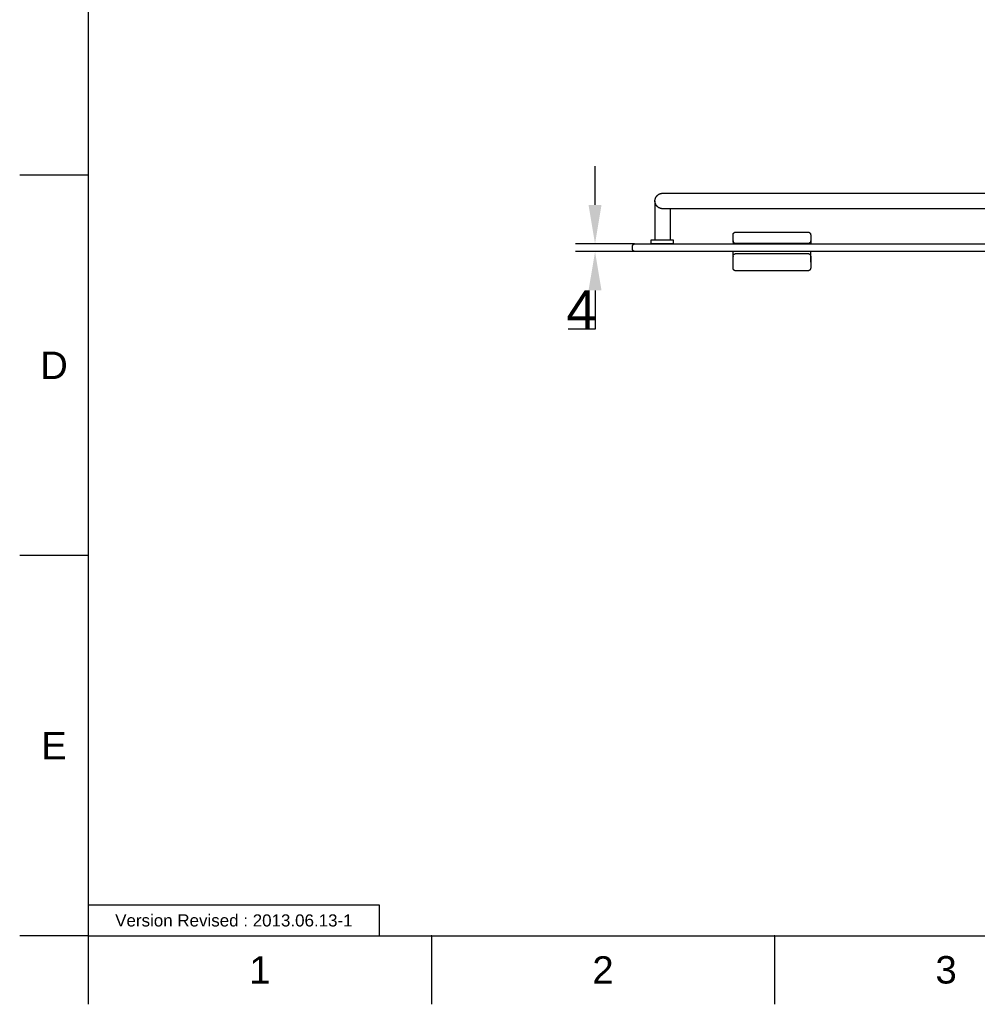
# Model space of a CAD drawing. Header units: millimetres. Extents: x 580 to 2065, y -13 to 1037.
# Tile 1 of 13: x 580 to 1073, y -13 to 494. Entities that reach past the tile are written whole.
import ezdxf

# ---------------------------------------------------------------- set-up
doc = ezdxf.new("R2010")
doc.units = ezdxf.units.MM
doc.header["$LTSCALE"] = 0.1
for name, color, linetype in [('DEFAULT', 7, 'Continuous'), ('FORM', 7, 'Continuous'), ('INLINE', 3, 'Continuous'), ('OUTLINE', 2, 'Continuous'), ('TEXT', 2, 'Continuous')]:
    doc.layers.add(name, color=color, linetype=linetype)
doc.styles.add('ARIAL', font='arial_0.ttf')
doc.styles.get("Standard").update_dxf_attribs({"font": 'arial_0.ttf'})
doc.dimstyles.new('DIMENSION STYLE 01', dxfattribs={"dimtxt": 20, "dimasz": 20, "dimexe": 10, "dimexo": 0.5, "dimgap": 0.09, "dimtad": 1, "dimtoh": 1, "dimdec": 0, "dimzin": 0, "dimdsep": 46, "dimtxsty": 'ARIAL', "dimcen": 0.5, "dimadec": 1, "dimazin": 0, "dimtfac": 1, "dimtdec": 4, "dimtofl": 0, "dimtmove": 0, "dimatfit": 3, "dimfxl": 1, "dimtolj": 1, "dimtzin": 0, "dimarcsym": 0})

# ---------------------------------------------------------------- blocks, each defined once
blk = doc.blocks.new('*D46')
at = {"layer": 'DEFAULT', "color": 0, "lineweight": -2, "transparency": 16777216}
for p, q in [((876.27, 398.46), (876.27, 418.46)), ((896.58, 378.46), (866.27, 378.46)), ((896.58, 374.46), (866.27, 374.46)), ((876.27, 354.46), (876.27, 334.46)), ((876.27, 334.46), (862.34, 334.46))]:
    blk.add_line(p, q, dxfattribs=at)
at = {"layer": 'DEFAULT', "color": 0, "transparency": 16777216}
for points in [[(872.93, 398.46), (879.6, 398.46), (876.27, 378.46)], [(872.93, 354.46), (879.6, 354.46), (876.27, 374.46)]]:
    blk.add_solid(points, dxfattribs=at)
at = {"layer": 'Defpoints', "color": 0, "transparency": 16777216}
for p in [(897.08, 378.46), (876.27, 374.46), (897.08, 374.46)]:
    blk.add_point(p, dxfattribs=at)
at = {"layer": 'DEFAULT', "color": 0, "transparency": 16777216, "insert": (869.26, 344.55), "char_height": 20, "attachment_point": 5, "style": 'ARIAL'}
blk.add_mtext('\\A1;4', dxfattribs=at)

msp = doc.modelspace()

# ---------------------------------------------------------------- linework, layer by layer
for p, q in [((615.21, 1001.37), (615.21, 22.08)), ((615.21, 413.8), (579.86, 413.8)), ((615.21, 217.94), (579.86, 217.94)), ((615.21, 22.08), (579.86, 22.08)), ((615.21, 22.08), (2029.35, 22.08)), ((615.21, 22.08), (615.21, -13.27)), ((791.98, 22.08), (791.98, -13.27)), ((968.75, 22.08), (968.75, -13.27))]:
    msp.add_line(p, q)
for p in [(791.98, 22.08), (968.75, 22.08)]:
    msp.add_point(p)
at = {"layer": 'FORM'}
msp.add_lwpolyline([(615.21, 22.08), (765.21, 22.08), (765.21, 37.71), (615.21, 37.71)], close=True, dxfattribs=at)
at = {"layer": 'INLINE'}
for p, q in [((907.14, 400.72), (907.15, 400.86)), ((907.14, 400.58), (907.14, 400.72)), ((907.15, 400.86), (907.17, 400.99)), ((907.17, 400.99), (907.19, 401.13)), ((907.19, 401.13), (907.21, 401.27)), ((907.21, 401.27), (907.24, 401.4)), ((907.24, 401.4), (907.27, 401.54)), ((907.27, 401.54), (907.31, 401.67)), ((907.31, 401.67), (907.35, 401.8)), ((907.35, 401.8), (907.4, 401.93)), ((907.4, 401.93), (907.45, 402.06)), ((907.45, 402.06), (907.51, 402.19)), ((907.51, 402.19), (907.57, 402.31)), ((907.57, 402.31), (907.63, 402.43)), ((907.63, 402.43), (907.7, 402.55)), ((907.7, 402.55), (907.77, 402.67)), ((907.77, 402.67), (907.85, 402.78)), ((907.85, 402.78), (907.93, 402.9)), ((907.93, 402.9), (908.01, 403.01)), ((908.01, 403.01), (908.1, 403.11)), ((908.1, 403.11), (908.19, 403.22)), ((908.19, 403.22), (908.29, 403.32)), ((908.29, 403.32), (908.38, 403.41)), ((908.38, 403.41), (908.49, 403.51)), ((908.46, 403.48), (908.56, 403.57)), ((908.49, 403.51), (908.59, 403.6)), ((908.56, 403.57), (908.67, 403.66)), ((908.59, 403.6), (908.7, 403.68)), ((908.67, 403.66), (908.78, 403.75)), ((908.7, 403.68), (908.81, 403.76)), ((908.78, 403.75), (908.9, 403.83)), ((908.81, 403.76), (908.92, 403.84)), ((908.9, 403.83), (909.01, 403.9)), ((908.92, 403.84), (909.04, 403.92)), ((909.01, 403.9), (909.13, 403.97)), ((909.04, 403.92), (909.16, 403.99)), ((909.13, 403.97), (909.25, 404.04)), ((909.16, 403.99), (909.28, 404.05)), ((909.25, 404.04), (909.38, 404.11)), ((909.28, 404.05), (909.4, 404.12)), ((909.38, 404.11), (909.5, 404.17)), ((909.4, 404.12), (909.53, 404.17)), ((909.45, 404.14), (909.42, 404.12)), ((909.42, 404.13), (909.42, 404.12)), ((909.42, 404.12), (909.42, 404.12)), ((909.5, 404.17), (909.63, 404.22)), ((909.53, 404.17), (909.66, 404.23)), ((909.63, 404.22), (909.76, 404.27)), ((909.66, 404.23), (909.79, 404.28)), ((909.76, 404.27), (909.89, 404.32)), ((909.79, 404.28), (909.92, 404.32)), ((909.89, 404.32), (910.03, 404.36)), ((909.92, 404.32), (910.05, 404.36)), ((910.03, 404.36), (910.16, 404.39)), ((910.05, 404.36), (910.18, 404.4)), ((910.16, 404.39), (910.3, 404.43)), ((910.18, 404.4), (910.32, 404.43)), ((910.3, 404.43), (910.43, 404.45)), ((910.32, 404.43), (910.45, 404.45)), ((910.43, 404.45), (910.57, 404.48)), ((910.45, 404.45), (910.59, 404.47)), ((910.57, 404.48), (910.71, 404.49)), ((910.59, 404.47), (910.73, 404.49)), ((910.71, 404.49), (910.85, 404.51)), ((910.73, 404.49), (910.86, 404.5)), ((910.85, 404.51), (910.99, 404.51)), ((910.86, 404.5), (911, 404.51)), ((910.99, 404.51), (911.13, 404.52)), ((911, 404.51), (911.14, 404.51)), ((911.13, 404.52), (911.27, 404.51)), ((911.14, 404.51), (963.15, 404.51)), ((963.15, 404.51), (1379.75, 404.51)), ((907.14, 400.44), (907.14, 400.58)), ((907.14, 400.31), (907.14, 400.44)), ((907.14, 400.37), (907.14, 380.46)), ((907.15, 400.17), (907.14, 400.31)), ((907.17, 400.03), (907.15, 400.17)), ((907.19, 399.89), (907.17, 400.03)), ((907.21, 399.76), (907.19, 399.89)), ((907.24, 399.62), (907.21, 399.76)), ((907.27, 399.49), (907.24, 399.62)), ((907.31, 399.36), (907.27, 399.49)), ((907.35, 399.22), (907.31, 399.36)), ((907.4, 399.09), (907.35, 399.22)), ((907.45, 398.97), (907.4, 399.09)), ((907.51, 398.84), (907.45, 398.97)), ((907.57, 398.71), (907.51, 398.84)), ((907.63, 398.59), (907.57, 398.71)), ((907.7, 398.47), (907.63, 398.59)), ((907.77, 398.35), (907.7, 398.47)), ((907.85, 398.24), (907.77, 398.35)), ((907.93, 398.13), (907.85, 398.24)), ((908.01, 398.02), (907.93, 398.13)), ((908.1, 397.91), (908.01, 398.02)), ((908.19, 397.81), (908.1, 397.91)), ((908.29, 397.71), (908.19, 397.81)), ((908.38, 397.61), (908.29, 397.71)), ((908.49, 397.52), (908.38, 397.61)), ((908.59, 397.43), (908.49, 397.52)), ((908.7, 397.34), (908.59, 397.43)), ((908.81, 397.26), (908.7, 397.34)), ((908.92, 397.18), (908.81, 397.26)), ((909.04, 397.11), (908.92, 397.18)), ((909.16, 397.04), (909.04, 397.11)), ((909.28, 396.97), (909.16, 397.04)), ((909.4, 396.91), (909.28, 396.97)), ((909.53, 396.85), (909.4, 396.91)), ((909.66, 396.8), (909.53, 396.85)), ((909.79, 396.75), (909.66, 396.8)), ((909.92, 396.7), (909.79, 396.75)), ((910.05, 396.66), (909.92, 396.7)), ((910.18, 396.63), (910.05, 396.66)), ((910.32, 396.6), (910.18, 396.63)), ((910.45, 396.57), (910.32, 396.6)), ((910.59, 396.55), (910.45, 396.57)), ((910.73, 396.53), (910.59, 396.55)), ((910.86, 396.52), (910.73, 396.53)), ((911, 396.51), (910.86, 396.52)), ((911.14, 396.51), (911, 396.51)), ((961.55, 396.51), (911.14, 396.51)), ((915.14, 380.46), (915.14, 396.51)), ((1379.76, 396.51), (961.55, 396.51)), ((907.14, 380.46), (915.14, 380.46))]:
    msp.add_line(p, q, dxfattribs=at)
at = {"layer": 'OUTLINE'}
for p, q in [((905.24, 378.46), (905.24, 380.46)), ((905.24, 380.46), (916.55, 380.46)), ((916.55, 380.46), (916.55, 378.46)), ((947.36, 383.19), (947.37, 383.25)), ((947.36, 383.14), (947.36, 383.19)), ((947.36, 383.09), (947.36, 383.14)), ((947.36, 383.04), (947.36, 383.09)), ((947.36, 380.04), (947.36, 383.04)), ((947.37, 383.25), (947.38, 383.3)), ((947.38, 383.3), (947.39, 383.35)), ((947.39, 383.35), (947.4, 383.4)), ((947.4, 383.4), (947.41, 383.45)), ((947.41, 383.45), (947.43, 383.5)), ((947.43, 383.5), (947.45, 383.55)), ((947.45, 383.55), (947.47, 383.6)), ((947.47, 383.6), (947.49, 383.65)), ((947.49, 383.65), (947.51, 383.69)), ((947.51, 383.69), (947.53, 383.74)), ((947.53, 383.74), (947.56, 383.79)), ((947.56, 383.79), (947.58, 383.83)), ((947.58, 383.83), (947.61, 383.88)), ((947.61, 383.88), (947.64, 383.92)), ((947.64, 383.92), (947.67, 383.96)), ((947.67, 383.96), (947.71, 384)), ((947.71, 384), (947.74, 384.04)), ((947.74, 384.04), (947.78, 384.08)), ((947.78, 384.08), (947.81, 384.12)), ((947.81, 384.12), (947.85, 384.15)), ((947.85, 384.15), (947.89, 384.19)), ((947.89, 384.19), (947.93, 384.22)), ((947.93, 384.22), (947.97, 384.25)), ((947.97, 384.25), (948.02, 384.28)), ((948.02, 384.28), (948.06, 384.31)), ((948.06, 384.31), (948.11, 384.34)), ((948.11, 384.34), (948.15, 384.36)), ((948.15, 384.36), (948.2, 384.39)), ((948.2, 384.39), (948.25, 384.41)), ((948.25, 384.41), (948.29, 384.43)), ((948.29, 384.43), (948.34, 384.45)), ((948.34, 384.45), (948.39, 384.46)), ((948.39, 384.46), (948.44, 384.48)), ((948.44, 384.48), (948.49, 384.49)), ((948.49, 384.49), (948.54, 384.5)), ((948.54, 384.5), (948.6, 384.51)), ((948.6, 384.51), (948.65, 384.52)), ((948.65, 384.52), (948.7, 384.53)), ((948.7, 384.53), (948.75, 384.53)), ((948.75, 384.53), (948.8, 384.54)), ((948.8, 384.54), (948.86, 384.54)), ((948.86, 384.54), (985.86, 384.54)), ((985.86, 384.54), (985.91, 384.54)), ((985.91, 384.54), (985.96, 384.53)), ((985.96, 384.53), (986.01, 384.53)), ((986.01, 384.53), (986.07, 384.52)), ((986.07, 384.52), (986.12, 384.51)), ((986.12, 384.51), (986.17, 384.5)), ((986.17, 384.5), (986.22, 384.49)), ((986.22, 384.49), (986.27, 384.48)), ((986.27, 384.48), (986.32, 384.46)), ((986.32, 384.46), (986.37, 384.45)), ((986.37, 384.45), (986.42, 384.43)), ((986.42, 384.43), (986.47, 384.41)), ((986.47, 384.41), (986.51, 384.39)), ((986.51, 384.39), (986.56, 384.36)), ((986.56, 384.36), (986.61, 384.34)), ((986.61, 384.34), (986.65, 384.31)), ((986.65, 384.31), (986.7, 384.28)), ((986.7, 384.28), (986.74, 384.25)), ((986.74, 384.25), (986.78, 384.22)), ((986.78, 384.22), (986.82, 384.19)), ((986.82, 384.19), (986.86, 384.15)), ((986.86, 384.15), (986.9, 384.12)), ((986.9, 384.12), (986.94, 384.08)), ((986.94, 384.08), (986.97, 384.04)), ((986.97, 384.04), (987.01, 384)), ((987.01, 384), (987.04, 383.96)), ((987.04, 383.96), (987.07, 383.92)), ((987.07, 383.92), (987.1, 383.88)), ((987.1, 383.88), (987.13, 383.83)), ((987.13, 383.83), (987.16, 383.79)), ((987.16, 383.79), (987.18, 383.74)), ((987.18, 383.74), (987.2, 383.69)), ((987.2, 383.69), (987.23, 383.65)), ((987.23, 383.65), (987.25, 383.6)), ((987.25, 383.6), (987.27, 383.55)), ((987.27, 383.55), (987.28, 383.5)), ((987.28, 383.5), (987.3, 383.45)), ((987.3, 383.45), (987.31, 383.4)), ((987.31, 383.4), (987.32, 383.35)), ((987.32, 383.35), (987.33, 383.3)), ((987.33, 383.3), (987.34, 383.25)), ((987.34, 383.25), (987.35, 383.19)), ((987.35, 383.19), (987.35, 383.14)), ((987.35, 383.14), (987.36, 383.09)), ((987.36, 383.09), (987.36, 383.04)), ((987.36, 383.04), (987.36, 380.04)), ((895.58, 377.26), (895.59, 377.3)), ((895.58, 375.66), (895.58, 377.26)), ((895.59, 375.61), (895.58, 375.66)), ((895.59, 377.3), (895.6, 377.35)), ((895.6, 375.56), (895.59, 375.61)), ((895.6, 377.35), (895.61, 377.4)), ((895.61, 375.52), (895.6, 375.56)), ((895.61, 377.4), (895.62, 377.44)), ((895.62, 375.47), (895.61, 375.52)), ((895.62, 377.44), (895.63, 377.49)), ((895.63, 375.43), (895.62, 375.47)), ((895.63, 377.49), (895.64, 377.53)), ((895.64, 375.38), (895.63, 375.43)), ((895.64, 377.53), (895.66, 377.58)), ((895.66, 375.34), (895.64, 375.38)), ((895.66, 377.58), (895.68, 377.62)), ((895.68, 375.29), (895.66, 375.34)), ((895.68, 377.62), (895.7, 377.67)), ((895.7, 377.67), (895.72, 377.71)), ((895.72, 377.71), (895.74, 377.75)), ((895.74, 377.75), (895.76, 377.79)), ((895.76, 377.79), (895.79, 377.83)), ((895.79, 377.83), (895.81, 377.87)), ((895.81, 377.87), (895.84, 377.91)), ((895.84, 377.91), (895.87, 377.95)), ((895.87, 377.95), (895.9, 377.98)), ((895.9, 377.98), (895.93, 378.02)), ((895.93, 378.02), (895.96, 378.05)), ((895.96, 378.05), (896, 378.09)), ((896, 378.09), (896.03, 378.12)), ((896.03, 378.12), (896.07, 378.15)), ((896.07, 378.15), (896.1, 378.18)), ((896.1, 378.18), (896.14, 378.21)), ((896.14, 378.21), (896.18, 378.23)), ((896.18, 378.23), (896.22, 378.26)), ((896.22, 378.26), (896.26, 378.28)), ((896.26, 378.28), (896.3, 378.31)), ((896.3, 378.31), (896.35, 378.33)), ((896.35, 378.33), (896.39, 378.35)), ((896.39, 378.35), (896.43, 378.36)), ((896.43, 378.36), (896.48, 378.38)), ((896.48, 378.38), (896.52, 378.4)), ((896.52, 378.4), (896.57, 378.41)), ((896.57, 378.41), (896.61, 378.42)), ((896.61, 378.42), (896.66, 378.43)), ((896.66, 378.43), (896.7, 378.44)), ((896.7, 378.44), (896.75, 378.45)), ((896.75, 378.45), (896.8, 378.46)), ((896.8, 378.46), (896.84, 378.46)), ((896.84, 378.46), (896.89, 378.46)), ((896.89, 378.46), (896.94, 378.46)), ((896.94, 378.46), (896.99, 378.46)), ((896.99, 378.46), (897.03, 378.46)), ((897.03, 378.46), (897.08, 378.46)), ((897.08, 378.46), (910.58, 378.46)), ((916.55, 378.46), (905.24, 378.46)), ((910.58, 378.46), (1480.58, 378.46)), ((947.36, 379.99), (947.36, 380.04)), ((947.36, 380.01), (947.36, 379.98)), ((947.36, 380), (947.36, 378.46)), ((947.36, 379.94), (947.36, 379.99)), ((947.36, 379.89), (947.36, 379.94)), ((947.37, 379.84), (947.36, 379.89)), ((947.38, 379.78), (947.37, 379.84)), ((947.39, 379.73), (947.38, 379.78)), ((947.4, 379.68), (947.39, 379.73)), ((947.41, 379.63), (947.4, 379.68)), ((947.43, 379.58), (947.41, 379.63)), ((947.45, 379.53), (947.43, 379.58)), ((947.47, 379.48), (947.45, 379.53)), ((947.49, 379.43), (947.47, 379.48)), ((947.51, 379.39), (947.49, 379.43)), ((947.53, 379.34), (947.51, 379.39)), ((947.56, 379.29), (947.53, 379.34)), ((947.58, 379.25), (947.56, 379.29)), ((947.61, 379.21), (947.58, 379.25)), ((947.64, 379.16), (947.61, 379.21)), ((947.67, 379.12), (947.64, 379.16)), ((947.71, 379.08), (947.67, 379.12)), ((947.74, 379.04), (947.71, 379.08)), ((947.78, 379), (947.74, 379.04)), ((947.81, 378.97), (947.78, 379)), ((947.85, 378.93), (947.81, 378.97)), ((947.89, 378.9), (947.85, 378.93)), ((947.93, 378.86), (947.89, 378.9)), ((947.97, 378.83), (947.93, 378.86)), ((948.02, 378.8), (947.97, 378.83)), ((948.06, 378.77), (948.02, 378.8)), ((948.11, 378.75), (948.06, 378.77)), ((948.15, 378.72), (948.11, 378.75)), ((948.2, 378.7), (948.15, 378.72)), ((948.25, 378.67), (948.2, 378.7)), ((948.29, 378.65), (948.25, 378.67)), ((948.34, 378.63), (948.29, 378.65)), ((948.39, 378.62), (948.34, 378.63)), ((948.44, 378.6), (948.39, 378.62)), ((948.49, 378.59), (948.44, 378.6)), ((948.54, 378.58), (948.49, 378.59)), ((948.6, 378.57), (948.54, 378.58)), ((948.65, 378.56), (948.6, 378.57)), ((948.7, 378.55), (948.65, 378.56)), ((948.75, 378.55), (948.7, 378.55)), ((948.8, 378.55), (948.75, 378.55)), ((948.86, 378.54), (948.8, 378.55)), ((985.86, 378.54), (948.86, 378.54)), ((948.86, 378.54), (948.86, 378.46)), ((985.91, 378.55), (985.86, 378.54)), ((985.86, 378.46), (985.86, 378.54)), ((985.96, 378.55), (985.91, 378.55)), ((986.01, 378.55), (985.96, 378.55)), ((986.07, 378.56), (986.01, 378.55)), ((986.12, 378.57), (986.07, 378.56)), ((986.17, 378.58), (986.12, 378.57)), ((986.22, 378.59), (986.17, 378.58)), ((986.27, 378.6), (986.22, 378.59)), ((986.32, 378.62), (986.27, 378.6)), ((986.37, 378.63), (986.32, 378.62)), ((986.42, 378.65), (986.37, 378.63)), ((986.47, 378.67), (986.42, 378.65)), ((986.51, 378.7), (986.47, 378.67)), ((986.56, 378.72), (986.51, 378.7)), ((986.61, 378.75), (986.56, 378.72)), ((986.65, 378.77), (986.61, 378.75)), ((986.7, 378.8), (986.65, 378.77)), ((986.74, 378.83), (986.7, 378.8)), ((986.78, 378.86), (986.74, 378.83)), ((986.82, 378.9), (986.78, 378.86)), ((986.86, 378.93), (986.82, 378.9)), ((986.9, 378.97), (986.86, 378.93)), ((986.94, 379), (986.9, 378.97)), ((986.97, 379.04), (986.94, 379)), ((987.01, 379.08), (986.97, 379.04)), ((987.04, 379.12), (987.01, 379.08)), ((987.07, 379.16), (987.04, 379.12)), ((987.1, 379.21), (987.07, 379.16)), ((987.13, 379.25), (987.1, 379.21)), ((987.16, 379.29), (987.13, 379.25)), ((987.18, 379.34), (987.16, 379.29)), ((987.2, 379.39), (987.18, 379.34)), ((987.23, 379.43), (987.2, 379.39)), ((987.25, 379.48), (987.23, 379.43)), ((987.27, 379.53), (987.25, 379.48)), ((987.28, 379.58), (987.27, 379.53)), ((987.3, 379.63), (987.28, 379.58)), ((987.31, 379.68), (987.3, 379.63)), ((987.32, 379.73), (987.31, 379.68)), ((987.33, 379.78), (987.32, 379.73)), ((987.34, 379.84), (987.33, 379.78)), ((987.35, 379.89), (987.34, 379.84)), ((987.36, 379.99), (987.35, 379.94)), ((987.35, 379.94), (987.35, 379.89)), ((987.36, 380.04), (987.36, 379.99)), ((987.36, 379.99), (987.36, 380)), ((987.36, 380), (987.36, 378.46)), ((895.7, 375.25), (895.68, 375.29)), ((895.72, 375.21), (895.7, 375.25)), ((895.74, 375.17), (895.72, 375.21)), ((895.76, 375.12), (895.74, 375.17)), ((895.79, 375.08), (895.76, 375.12)), ((895.81, 375.05), (895.79, 375.08)), ((895.84, 375.01), (895.81, 375.05)), ((895.87, 374.97), (895.84, 375.01)), ((895.9, 374.93), (895.87, 374.97)), ((895.93, 374.9), (895.9, 374.93)), ((895.96, 374.86), (895.93, 374.9)), ((896, 374.83), (895.96, 374.86)), ((896.03, 374.8), (896, 374.83)), ((896.07, 374.77), (896.03, 374.8)), ((896.1, 374.74), (896.07, 374.77)), ((896.14, 374.71), (896.1, 374.74)), ((896.18, 374.68), (896.14, 374.71)), ((896.22, 374.66), (896.18, 374.68)), ((896.26, 374.63), (896.22, 374.66)), ((896.3, 374.61), (896.26, 374.63)), ((896.35, 374.59), (896.3, 374.61)), ((896.39, 374.57), (896.35, 374.59)), ((896.43, 374.55), (896.39, 374.57)), ((896.48, 374.53), (896.43, 374.55)), ((896.52, 374.52), (896.48, 374.53)), ((896.57, 374.5), (896.52, 374.52)), ((896.61, 374.49), (896.57, 374.5)), ((896.66, 374.48), (896.61, 374.49)), ((896.7, 374.47), (896.66, 374.48)), ((896.75, 374.46), (896.7, 374.47)), ((896.8, 374.46), (896.75, 374.46)), ((896.84, 374.45), (896.8, 374.46)), ((896.89, 374.45), (896.84, 374.45)), ((896.94, 374.45), (896.89, 374.45)), ((896.99, 374.45), (896.94, 374.45)), ((897.03, 374.45), (896.99, 374.45)), ((897.08, 374.46), (897.03, 374.45)), ((910.58, 374.46), (897.08, 374.46)), ((1480.58, 374.46), (910.58, 374.46)), ((947.36, 369.09), (947.36, 374.46)), ((947.36, 372.09), (947.37, 372.13)), ((947.36, 372.06), (947.36, 372.09)), ((947.36, 372.02), (947.36, 372.06)), ((947.36, 372.02), (947.36, 371.99)), ((947.36, 371.99), (947.36, 372.02)), ((947.36, 371.96), (947.36, 371.99)), ((947.36, 366), (947.36, 371.96)), ((947.37, 372.16), (947.38, 372.2)), ((947.37, 372.13), (947.37, 372.16)), ((947.38, 372.23), (947.39, 372.27)), ((947.38, 372.2), (947.38, 372.23)), ((947.39, 372.27), (947.4, 372.3)), ((947.4, 372.3), (947.41, 372.34)), ((947.41, 372.37), (947.43, 372.41)), ((947.41, 372.34), (947.41, 372.37)), ((947.43, 372.41), (947.44, 372.44)), ((947.44, 372.44), (947.45, 372.48)), ((947.45, 372.48), (947.46, 372.51)), ((947.46, 372.51), (947.48, 372.54)), ((947.48, 372.54), (947.49, 372.58)), ((947.49, 372.58), (947.51, 372.61)), ((947.51, 372.61), (947.52, 372.65)), ((947.52, 372.65), (947.54, 372.68)), ((947.54, 372.68), (947.56, 372.71)), ((947.56, 372.71), (947.58, 372.75)), ((947.58, 372.75), (947.6, 372.78)), ((947.6, 372.78), (947.62, 372.81)), ((947.62, 372.81), (947.64, 372.84)), ((947.64, 372.84), (947.67, 372.87)), ((947.67, 372.87), (947.69, 372.9)), ((947.69, 372.9), (947.72, 372.93)), ((947.72, 372.93), (947.74, 372.96)), ((947.74, 372.96), (947.77, 372.99)), ((947.77, 372.99), (947.8, 373.02)), ((947.8, 373.02), (947.82, 373.05)), ((947.82, 373.05), (947.85, 373.07)), ((947.85, 373.07), (947.88, 373.1)), ((947.88, 373.1), (947.91, 373.12)), ((947.91, 373.12), (947.94, 373.15)), ((947.94, 373.15), (947.97, 373.17)), ((947.97, 373.17), (948, 373.19)), ((948, 373.19), (948.04, 373.21)), ((948.04, 373.21), (948.07, 373.23)), ((948.07, 373.23), (948.1, 373.25)), ((948.1, 373.25), (948.13, 373.27)), ((948.13, 373.27), (948.17, 373.29)), ((948.17, 373.29), (948.2, 373.31)), ((948.2, 373.31), (948.24, 373.32)), ((948.24, 373.32), (948.27, 373.34)), ((948.27, 373.34), (948.3, 373.35)), ((948.3, 373.35), (948.34, 373.37)), ((948.34, 373.37), (948.37, 373.38)), ((948.37, 373.38), (948.41, 373.39)), ((948.41, 373.39), (948.44, 373.4)), ((948.44, 373.4), (948.48, 373.41)), ((948.48, 373.41), (948.51, 373.42)), ((948.51, 373.42), (948.55, 373.43)), ((948.55, 373.43), (948.58, 373.43)), ((948.58, 373.43), (948.62, 373.44)), ((948.62, 373.44), (948.65, 373.44)), ((948.65, 373.44), (948.69, 373.45)), ((948.69, 373.45), (948.72, 373.45)), ((948.72, 373.45), (948.76, 373.45)), ((948.76, 373.45), (948.79, 373.46)), ((948.79, 373.46), (948.82, 373.46)), ((948.82, 373.46), (948.86, 373.46)), ((948.86, 373.46), (948.86, 373.46)), ((948.86, 373.46), (985.86, 373.46)), ((985.86, 373.46), (985.86, 373.46)), ((985.86, 373.46), (985.89, 373.46)), ((985.89, 373.46), (985.92, 373.46)), ((985.92, 373.46), (985.96, 373.45)), ((985.96, 373.45), (985.99, 373.45)), ((985.99, 373.45), (986.03, 373.45)), ((986.03, 373.45), (986.06, 373.44)), ((986.06, 373.44), (986.09, 373.44)), ((986.09, 373.44), (986.13, 373.43)), ((986.13, 373.43), (986.16, 373.43)), ((986.16, 373.43), (986.2, 373.42)), ((986.2, 373.42), (986.23, 373.41)), ((986.23, 373.41), (986.27, 373.4)), ((986.27, 373.4), (986.3, 373.39)), ((986.3, 373.39), (986.34, 373.38)), ((986.34, 373.38), (986.37, 373.37)), ((986.37, 373.37), (986.41, 373.35)), ((986.41, 373.35), (986.44, 373.34)), ((986.44, 373.34), (986.48, 373.32)), ((986.48, 373.32), (986.51, 373.31)), ((986.51, 373.31), (986.55, 373.29)), ((986.55, 373.29), (986.58, 373.27)), ((986.58, 373.27), (986.61, 373.25)), ((986.61, 373.25), (986.65, 373.23)), ((986.65, 373.23), (986.68, 373.21)), ((986.68, 373.21), (986.71, 373.19)), ((986.71, 373.19), (986.74, 373.17)), ((986.74, 373.17), (986.77, 373.15)), ((986.77, 373.15), (986.8, 373.12)), ((986.8, 373.12), (986.83, 373.1)), ((986.83, 373.1), (986.86, 373.07)), ((986.86, 373.07), (986.89, 373.05)), ((986.89, 373.05), (986.92, 373.02)), ((986.92, 373.02), (986.94, 372.99)), ((986.94, 372.99), (986.97, 372.96)), ((986.97, 372.96), (987, 372.93)), ((987, 372.93), (987.02, 372.9)), ((987.02, 372.9), (987.05, 372.87)), ((987.05, 372.87), (987.07, 372.84)), ((987.07, 372.84), (987.09, 372.81)), ((987.09, 372.81), (987.11, 372.78)), ((987.11, 372.78), (987.13, 372.75)), ((987.13, 372.75), (987.15, 372.71)), ((987.15, 372.71), (987.17, 372.68)), ((987.17, 372.68), (987.19, 372.65)), ((987.19, 372.65), (987.21, 372.61)), ((987.21, 372.61), (987.22, 372.58)), ((987.22, 372.58), (987.24, 372.54)), ((987.24, 372.54), (987.25, 372.51)), ((987.25, 372.51), (987.26, 372.48)), ((987.26, 372.48), (987.28, 372.44)), ((987.28, 372.44), (987.29, 372.41)), ((987.29, 372.41), (987.3, 372.37)), ((987.3, 372.37), (987.31, 372.34)), ((987.31, 372.34), (987.32, 372.3)), ((987.32, 372.3), (987.32, 372.27)), ((987.32, 372.27), (987.33, 372.23)), ((987.33, 372.23), (987.34, 372.2)), ((987.34, 372.2), (987.34, 372.16)), ((987.34, 372.16), (987.35, 372.13)), ((987.35, 372.13), (987.35, 372.09)), ((987.35, 372.09), (987.35, 372.06)), ((987.35, 372.06), (987.36, 372.02)), ((987.36, 369.09), (987.36, 374.46)), ((987.36, 372.02), (987.36, 371.99)), ((987.36, 371.99), (987.36, 366.04)), ((947.36, 365.97), (947.36, 366)), ((947.36, 365.94), (947.36, 365.97)), ((947.36, 365.9), (947.36, 365.94)), ((947.37, 365.87), (947.36, 365.9)), ((947.37, 365.83), (947.37, 365.87)), ((947.38, 365.8), (947.37, 365.83)), ((947.38, 365.76), (947.38, 365.8)), ((947.39, 365.73), (947.38, 365.76)), ((947.4, 365.69), (947.39, 365.73)), ((947.41, 365.66), (947.4, 365.69)), ((947.41, 365.62), (947.41, 365.66)), ((947.43, 365.59), (947.41, 365.62)), ((947.44, 365.55), (947.43, 365.59)), ((947.45, 365.52), (947.44, 365.55)), ((947.46, 365.49), (947.45, 365.52)), ((947.48, 365.45), (947.46, 365.49)), ((947.49, 365.42), (947.48, 365.45)), ((947.51, 365.38), (947.49, 365.42)), ((947.52, 365.35), (947.51, 365.38)), ((947.54, 365.31), (947.52, 365.35)), ((947.56, 365.28), (947.54, 365.31)), ((947.58, 365.25), (947.56, 365.28)), ((947.6, 365.22), (947.58, 365.25)), ((947.62, 365.18), (947.6, 365.22)), ((947.64, 365.15), (947.62, 365.18)), ((987.09, 365.18), (987.07, 365.15)), ((987.11, 365.22), (987.09, 365.18)), ((987.13, 365.25), (987.11, 365.22)), ((987.15, 365.28), (987.13, 365.25)), ((987.17, 365.31), (987.15, 365.28)), ((987.19, 365.35), (987.17, 365.31)), ((987.21, 365.38), (987.19, 365.35)), ((987.22, 365.42), (987.21, 365.38)), ((987.24, 365.45), (987.22, 365.42)), ((987.25, 365.49), (987.24, 365.45)), ((987.26, 365.52), (987.25, 365.49)), ((987.28, 365.55), (987.26, 365.52)), ((987.29, 365.59), (987.28, 365.55)), ((987.3, 365.62), (987.29, 365.59)), ((987.31, 365.66), (987.3, 365.62)), ((987.32, 365.69), (987.31, 365.66)), ((987.33, 365.76), (987.32, 365.73)), ((987.32, 365.73), (987.32, 365.69)), ((987.34, 365.8), (987.33, 365.76)), ((987.35, 365.87), (987.34, 365.83)), ((987.34, 365.83), (987.34, 365.8)), ((987.36, 365.97), (987.35, 365.94)), ((987.35, 365.94), (987.35, 365.9)), ((987.35, 365.9), (987.35, 365.87)), ((987.36, 366.04), (987.36, 366)), ((987.36, 366), (987.36, 365.97)), ((947.67, 365.12), (947.64, 365.15)), ((947.69, 365.09), (947.67, 365.12)), ((947.72, 365.06), (947.69, 365.09)), ((947.74, 365.03), (947.72, 365.06)), ((947.77, 365), (947.74, 365.03)), ((947.8, 364.98), (947.77, 365)), ((947.82, 364.95), (947.8, 364.98)), ((947.85, 364.92), (947.82, 364.95)), ((947.88, 364.9), (947.85, 364.92)), ((947.91, 364.87), (947.88, 364.9)), ((947.94, 364.85), (947.91, 364.87)), ((947.97, 364.83), (947.94, 364.85)), ((948, 364.8), (947.97, 364.83)), ((948.04, 364.78), (948, 364.8)), ((948.07, 364.76), (948.04, 364.78)), ((948.1, 364.74), (948.07, 364.76)), ((948.13, 364.72), (948.1, 364.74)), ((948.17, 364.7), (948.13, 364.72)), ((948.2, 364.69), (948.17, 364.7)), ((948.24, 364.67), (948.2, 364.69)), ((948.27, 364.66), (948.24, 364.67)), ((948.3, 364.64), (948.27, 364.66)), ((948.34, 364.63), (948.3, 364.64)), ((948.37, 364.62), (948.34, 364.63)), ((948.41, 364.61), (948.37, 364.62)), ((948.44, 364.6), (948.41, 364.61)), ((948.48, 364.59), (948.44, 364.6)), ((948.51, 364.58), (948.48, 364.59)), ((948.55, 364.57), (948.51, 364.58)), ((948.58, 364.56), (948.55, 364.57)), ((948.62, 364.56), (948.58, 364.56)), ((948.65, 364.55), (948.62, 364.56)), ((948.69, 364.55), (948.65, 364.55)), ((948.72, 364.54), (948.69, 364.55)), ((948.76, 364.54), (948.72, 364.54)), ((948.79, 364.54), (948.76, 364.54)), ((948.82, 364.54), (948.79, 364.54)), ((985.86, 364.54), (948.82, 364.54)), ((985.89, 364.54), (985.86, 364.54)), ((985.86, 364.54), (985.86, 364.54)), ((985.92, 364.54), (985.89, 364.54)), ((985.96, 364.54), (985.92, 364.54)), ((985.99, 364.54), (985.96, 364.54)), ((986.03, 364.55), (985.99, 364.54)), ((986.06, 364.55), (986.03, 364.55)), ((986.09, 364.56), (986.06, 364.55)), ((986.13, 364.56), (986.09, 364.56)), ((986.16, 364.57), (986.13, 364.56)), ((986.2, 364.58), (986.16, 364.57)), ((986.23, 364.59), (986.2, 364.58)), ((986.27, 364.6), (986.23, 364.59)), ((986.3, 364.61), (986.27, 364.6)), ((986.34, 364.62), (986.3, 364.61)), ((986.37, 364.63), (986.34, 364.62)), ((986.41, 364.64), (986.37, 364.63)), ((986.44, 364.66), (986.41, 364.64)), ((986.48, 364.67), (986.44, 364.66)), ((986.51, 364.69), (986.48, 364.67)), ((986.55, 364.7), (986.51, 364.69)), ((986.58, 364.72), (986.55, 364.7)), ((986.61, 364.74), (986.58, 364.72)), ((986.65, 364.76), (986.61, 364.74)), ((986.68, 364.78), (986.65, 364.76)), ((986.71, 364.8), (986.68, 364.78)), ((986.74, 364.83), (986.71, 364.8)), ((986.77, 364.85), (986.74, 364.83)), ((986.8, 364.87), (986.77, 364.85)), ((986.83, 364.9), (986.8, 364.87)), ((986.86, 364.92), (986.83, 364.9)), ((986.89, 364.95), (986.86, 364.92)), ((986.92, 364.98), (986.89, 364.95)), ((986.94, 365), (986.92, 364.98)), ((986.97, 365.03), (986.94, 365)), ((987, 365.06), (986.97, 365.03)), ((987.02, 365.09), (987, 365.06)), ((987.05, 365.12), (987.02, 365.09)), ((987.07, 365.15), (987.05, 365.12))]:
    msp.add_line(p, q, dxfattribs=at)

# ---------------------------------------------------------------- texts
at = {"char_height": 14.14, "attachment_point": 5}
for s, width, insert in [('D', 10, (597.53, 315.87)), ('E', 10, (597.53, 120.01)), ('1', 50, (703.59, 4.4)), ('2', 50, (880.36, 4.4)), ('3', 50, (1057.13, 4.4))]:
    msp.add_mtext_dynamic_manual_height_columns(s, width=width, gutter_width=12.5, heights=[0], dxfattribs=dict(at, insert=insert))
at = {"layer": 'TEXT', "insert": (690.21, 29.89), "char_height": 6.25, "attachment_point": 5}
msp.add_mtext_dynamic_manual_height_columns('Version Revised : 2013.06.13-1', width=147.9903, gutter_width=12.5, heights=[0], dxfattribs=at)

# ---------------------------------------------------------------- dimensions: what is measured, and where the dimension line sits
at = {"layer": 'DEFAULT'}
dim = msp.add_linear_dim(base=(876.27, 374.46), p1=(897.08, 378.46), p2=(897.08, 374.46), angle=90, dimstyle='DIMENSION STYLE 01', dxfattribs=at)
dim.commit()
dim.dimension.update_dxf_attribs({"geometry": '*D46', "text_midpoint": (869.26, 344.55)})

doc.saveas('drawing.dxf')
